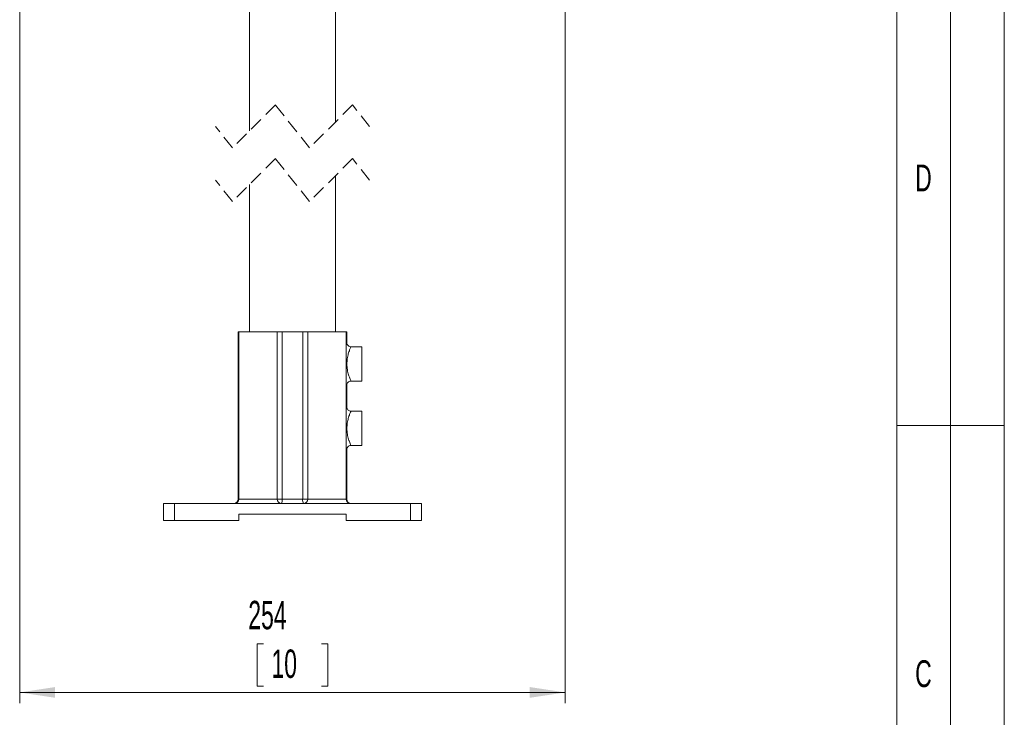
# Model space of a CAD drawing. Header units: millimetres. Extents: x 0 to 420, y 0 to 297.
# Tile 6 of 13: x 328 to 420, y 121 to 186. Entities that reach past the tile are written whole.
import ezdxf

# ---------------------------------------------------------------- set-up
doc = ezdxf.new("R2010")
doc.units = ezdxf.units.MM
doc.linetypes.add('HIDDEN', pattern=[1.905, 1.27, -0.635])
doc.styles.add('SLDTEXTSTYLE0', font='TXT', dxfattribs={"width": 0.638186})
doc.styles.add('SLDTEXTSTYLE1', font='TXT', dxfattribs={"width": 0.605})
doc.dimstyles.new('SLDDIMSTYLE1', dxfattribs={"dimtxt": 2.568319, "dimasz": 3.3, "dimexe": 0, "dimexo": 0.0625, "dimgap": 0.64208, "dimtad": 1, "dimdec": 3, "dimlfac": 5, "dimrnd": 1e-09, "dimzin": 12, "dimdsep": 46, "dimtxsty": 'SLDTEXTSTYLE1', "dimsah": 1, "dimcen": 0.09, "dimadec": 0, "dimazin": 3, "dimtfac": 1, "dimtdec": 1, "dimtofl": 0, "dimtmove": 0, "dimatfit": 3, "dimfxl": 1, "dimfrac": 2, "dimtolj": 1, "dimtzin": 12, "dimarcsym": 0})

# ---------------------------------------------------------------- blocks, each defined once
blk = doc.blocks.new('*D26')
at = {"color": 7, "linetype": 'Continuous', "lineweight": 0}
for p, q in [((328.317, 235.068), (328.317, 122.653)), ((379.117, 235.068), (379.117, 122.653)), ((351.022, 128.185), (350.434, 128.185)), ((350.434, 128.185), (350.434, 124.241)), ((356.411, 128.185), (356.999, 128.185)), ((356.999, 128.185), (356.999, 124.241)), ((350.434, 124.241), (351.022, 124.241)), ((356.999, 124.241), (356.411, 124.241)), ((328.317, 123.653), (379.117, 123.653))]:
    blk.add_line(p, q, dxfattribs=at)
for points in [[(328.317, 123.653), (331.617, 123.153), (331.617, 124.153)], [(379.117, 123.653), (375.817, 124.153), (375.817, 123.153)]]:
    blk.add_solid(points, dxfattribs=at)
at = {"color": 7, "linetype": 'Continuous', "lineweight": 0, "char_height": 2.6458, "attachment_point": 1, "style": 'SLDTEXTSTYLE1'}
for s, insert in [('254', (349.601, 132.184, 32.371)), ('10', (351.757, 127.651, 32.371))]:
    blk.add_mtext(s, dxfattribs=dict(at, insert=insert))

msp = doc.modelspace()

# ---------------------------------------------------------------- linework, layer by layer
at = {"color": 133, "linetype": 'Continuous', "lineweight": 0}
for p, q in [((420, 0), (420, 297)), ((415, 292), (415, 5)), ((410, 60.25), (410, 287)), ((415, 148.5), (410, 148.5)), ((415, 148.5), (420, 148.5))]:
    msp.add_line(p, q, dxfattribs=at)
at = {"color": 7, "linetype": 'Continuous', "lineweight": 15}
for p, q in [((349.71665, 188.06802), (349.71665, 175.95966)), ((357.71664, 176.78466), (357.71664, 188.06802)), ((357.71664, 157.25273), (357.71664, 171.78466)), ((349.71665, 170.95966), (349.71665, 157.25273)), ((348.66664, 157.25273), (348.66664, 141.65274)), ((348.66664, 157.25273), (348.71665, 157.25273)), ((348.71665, 157.25273), (348.71665, 141.65274)), ((348.71665, 157.25273), (352.29344, 157.25273)), ((352.29344, 157.25273), (352.76376, 157.25273)), ((352.76376, 157.25273), (354.66953, 157.25273)), ((354.66953, 157.25273), (355.13985, 157.25273)), ((355.13985, 157.25273), (358.71665, 157.25273)), ((358.71665, 141.65274), (358.71665, 157.25273)), ((358.71665, 157.25273), (358.76665, 157.25273)), ((358.76665, 156.25273), (358.76665, 157.25273)), ((360.16664, 155.85273), (359.16665, 155.85273)), ((360.16664, 155.85273), (360.16664, 152.65273)), ((358.76665, 150.25273), (358.76665, 152.27824)), ((359.15733, 152.65273), (360.16664, 152.65273)), ((360.16664, 149.85274), (359.16665, 149.85274)), ((360.16664, 149.85274), (360.16664, 146.65273)), ((358.76665, 141.65274), (358.76665, 146.27825)), ((359.15733, 146.65273), (360.16664, 146.65273)), ((341.71664, 139.65274), (341.71664, 141.25274)), ((341.71664, 141.25274), (342.71665, 141.25274)), ((342.71665, 141.25274), (364.71665, 141.25274)), ((364.71665, 141.25274), (365.71664, 141.25274)), ((365.71664, 141.25274), (365.71664, 139.65274)), ((342.71665, 139.65274), (341.71664, 139.65274)), ((342.71665, 139.65274), (348.71665, 139.65274)), ((348.71665, 139.65274), (348.71665, 140.25274)), ((358.71665, 140.25274), (348.71665, 140.25274)), ((358.71665, 140.25274), (358.71665, 139.65274)), ((358.71665, 139.65274), (364.71665, 139.65274)), ((365.71664, 139.65274), (364.71665, 139.65274))]:
    msp.add_line(p, q, dxfattribs=at)
at = {"color": 7, "linetype": 'HIDDEN', "lineweight": 0}
for p, q in [((352.12914, 178.37216), (348.12914, 174.37216)), ((355.30414, 174.37216), (352.12914, 178.37216)), ((359.30414, 178.37216), (355.30414, 174.37216)), ((360.89164, 176.37216), (359.30414, 178.37216)), ((348.12914, 174.37216), (346.54165, 176.37216)), ((352.12914, 173.37216), (348.12914, 169.37216)), ((355.30414, 169.37216), (352.12914, 173.37216)), ((359.30414, 173.37216), (355.30414, 169.37216)), ((360.89164, 171.37216), (359.30414, 173.37216)), ((348.12914, 169.37216), (346.54165, 171.37216))]:
    msp.add_line(p, q, dxfattribs=at)
at = {"color": 8, "linetype": 'Continuous', "lineweight": 0}
for p, q in [((352.29344, 141.65274), (352.29344, 157.25273)), ((352.76376, 157.25273), (352.76376, 141.65274)), ((354.66953, 141.65274), (354.66953, 157.25273)), ((355.13985, 157.25273), (355.13985, 141.65274)), ((342.71665, 141.25274), (342.71665, 139.65274)), ((348.66664, 141.65274), (348.71665, 141.65274)), ((348.71665, 141.65274), (352.29344, 141.65274)), ((352.76376, 141.65274), (352.29344, 141.65274)), ((352.76376, 141.65274), (354.66953, 141.65274)), ((355.13985, 141.65274), (354.66953, 141.65274)), ((355.13985, 141.65274), (358.71665, 141.65274)), ((358.71665, 141.65274), (358.76665, 141.65274)), ((364.71665, 139.65274), (364.71665, 141.25274))]:
    msp.add_line(p, q, dxfattribs=at)
at = {"color": 7, "linetype": 'Continuous', "lineweight": 15}
for centre, radius, start, end in [((348.26664, 141.65274), 0.4, 270.0003656, 359.9992075), ((348.31664, 141.65275), 0.40001, 270.0006675, 359.9984787), ((359.11665, 141.65274), 0.4, 180.0007925, 269.9996344), ((359.16665, 141.65274), 0.4, 180.0007925, 270.0000613)]:
    msp.add_arc(centre, radius, start, end, dxfattribs=at)
at = {"color": 8, "linetype": 'Continuous', "lineweight": 0}
for centre, radius, start, end in [((352.69087, 141.65017), 0.39744, 179.6297505, 269.6273781), ((352.17723, 141.55629), 0.59441, 329.2909922, 9.3373474), ((355.25603, 141.55628), 0.59438, 170.6612048, 210.7096311), ((354.74242, 141.65017), 0.39744, 270.3726118, 0.3698272)]:
    msp.add_arc(centre, radius, start, end, dxfattribs=at)
for points, knots in [([(358.71665, 156.09845), (358.71941, 156.10794), (358.73124, 156.14862), (358.74879, 156.19978), (358.76291, 156.24164), (358.76665, 156.25273)], [0, 0, 0, 0, 0.18282969, 0.78356236, 1, 1, 1, 1]), ([(359.16665, 155.85273), (359.16661, 155.85265), (359.15153, 155.81915), (359.09617, 155.69666), (359.04614, 155.57038), (358.96564, 155.34796), (358.87852, 155.06539), (358.79294, 154.60788), (358.77779, 154.09501), (358.83276, 153.61471), (358.97681, 153.12887), (359.02642, 152.9675), (359.18155, 152.6203), (359.15749, 152.6728), (359.15734, 152.67313)], [0, 0, 0, 0, 0.0000794, 0.03347245, 0.12245794, 0.12370529, 0.24896302, 0.391147, 0.54759733, 0.70945068, 0.84929372, 0.94776063, 0.99966549, 1, 1, 1, 1]), ([(358.75802, 152.27824), (358.75816, 152.27782), (358.77307, 152.2339), (358.74472, 152.32081), (358.71665, 152.40687)], [0, 0, 0, 0, 0.00968539, 1, 1, 1, 1]), ([(358.71665, 150.09845), (358.71941, 150.10794), (358.73123, 150.14862), (358.7488, 150.19977), (358.76291, 150.24164), (358.76665, 150.25273)], [0, 0, 0, 0, 0.18282976, 0.783423, 1, 1, 1, 1]), ([(359.16665, 149.85274), (359.16661, 149.85266), (359.15153, 149.81915), (359.09623, 149.69664), (359.04595, 149.57044), (358.9659, 149.34787), (358.87838, 149.06543), (358.79299, 148.60787), (358.77776, 148.09501), (358.83284, 147.61474), (358.9766, 147.12879), (359.02685, 146.96767), (359.18109, 146.62007), (359.15749, 146.6728), (359.15734, 146.67314)], [0, 0, 0, 0, 0.000079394, 0.033478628, 0.122456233, 0.123710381, 0.248959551, 0.391141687, 0.547589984, 0.709441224, 0.849282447, 0.947748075, 0.999658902, 1, 1, 1, 1]), ([(358.75802, 146.27825), (358.75816, 146.27782), (358.77307, 146.23391), (358.74472, 146.32081), (358.71665, 146.40687)], [0, 0, 0, 0, 0.00968539, 1, 1, 1, 1])]:
    msp.add_open_spline(points, degree=3, knots=knots, dxfattribs=at)
at = {"color": 7, "linetype": 'Continuous', "lineweight": 15}
for points, knots in [([(359.16912, 155.85352), (359.16751, 155.85325), (359.11855, 155.84501), (359.0177, 155.87515), (358.89951, 155.94434), (358.82194, 156.04033), (358.78239, 156.13129), (358.76668, 156.20497), (358.76766, 156.24706), (358.76801, 156.26176)], [0, 0, 0, 0, 0.00767451, 0.23355269, 0.46669851, 0.64956597, 0.8021947, 0.9308743, 1, 1, 1, 1]), ([(358.76908, 152.27662), (358.77186, 152.3051), (358.77882, 152.37656), (358.83192, 152.48479), (358.92822, 152.58364), (359.04497, 152.64461), (359.12655, 152.64667), (359.15958, 152.6475)], [0, 0, 0, 0, 0.14380411, 0.36088792, 0.59139899, 0.83453495, 1, 1, 1, 1]), ([(359.16912, 149.85352), (359.16751, 149.85325), (359.11855, 149.84501), (359.01769, 149.87511), (358.89953, 149.94435), (358.82193, 150.04032), (358.7824, 150.13129), (358.76667, 150.20498), (358.76766, 150.24706), (358.76801, 150.26177)], [0, 0, 0, 0, 0.00766979, 0.233537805, 0.466699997, 0.649535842, 0.80219663, 0.930875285, 1, 1, 1, 1]), ([(358.76908, 146.27663), (358.77186, 146.3051), (358.77882, 146.37656), (358.83192, 146.48479), (358.92821, 146.58365), (359.04498, 146.64458), (359.12655, 146.64666), (359.15958, 146.64751)], [0, 0, 0, 0, 0.1438061, 0.36089292, 0.59140718, 0.83452916, 1, 1, 1, 1])]:
    msp.add_open_spline(points, degree=3, knots=knots, dxfattribs=at)

# ---------------------------------------------------------------- texts
at = {"color": 254, "linetype": 'Continuous', "lineweight": 0, "char_height": 2.50001, "attachment_point": 2, "style": 'SLDTEXTSTYLE0'}
for s, insert in [('D', (412.4701, 172.81807)), ('C', (412.47004, 126.6514))]:
    msp.add_mtext(s, dxfattribs=dict(at, insert=insert))

# ---------------------------------------------------------------- dimensions: what is measured, and where the dimension line sits
at = {"color": 7, "linetype": 'Continuous', "lineweight": 0}
dim = msp.add_linear_dim(base=(379.11664, 123.65274), p1=(328.31664, 235.06802), p2=(379.11664, 235.06802), dimstyle='SLDDIMSTYLE1', dxfattribs=at)
dim.commit()
dim.dimension.update_dxf_attribs({"geometry": '*D26', "text_midpoint": (353.71664, 123.65274), "dimtype": 160})

doc.saveas('drawing.dxf')
